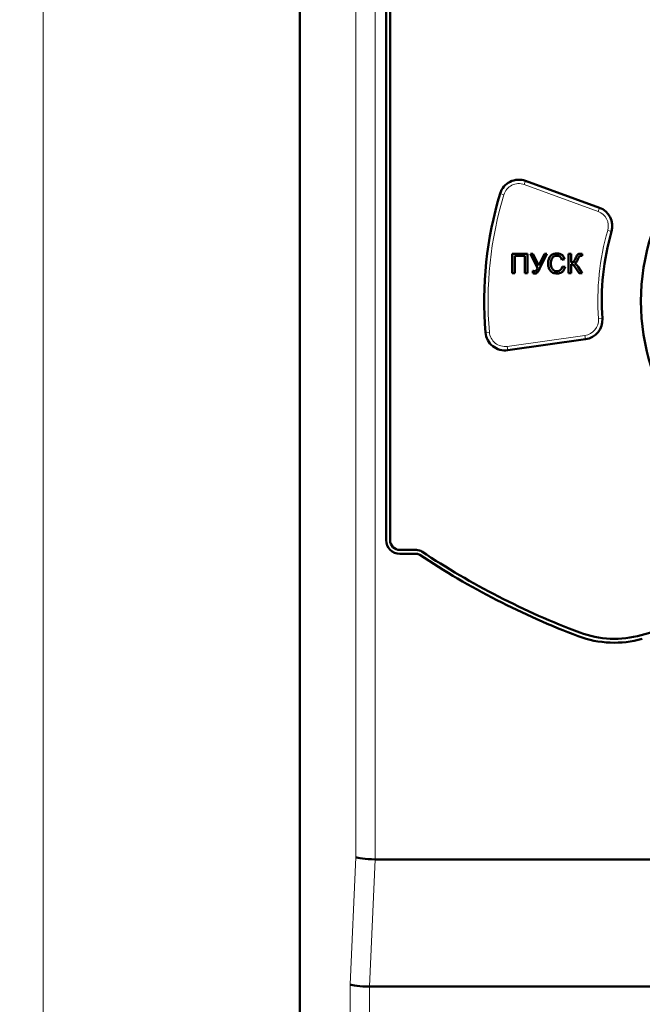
# Model space of a CAD drawing. Header units: millimetres. Extents: x 0 to 420, y 0 to 297.
# Tile 4 of 11: x 60 to 76, y 162 to 187. Entities that reach past the tile are written whole.
import ezdxf

# ---------------------------------------------------------------- set-up
doc = ezdxf.new("R2010")
doc.units = ezdxf.units.MM
doc.styles.add('SLDTEXTSTYLE0', font='TXT', dxfattribs={"width": 0.7, "bigfont": 'bigfont'})
doc.styles.add('SLDTEXTSTYLE1', font='TXT', dxfattribs={"width": 0.7})
doc.dimstyles.new('SLDDIMSTYLE0', dxfattribs={"dimtxt": 5, "dimasz": 5, "dimexe": 0, "dimexo": 0.0625, "dimgap": 1.25, "dimtad": 2, "dimdec": 1, "dimlfac": 2, "dimrnd": 1e-09, "dimzin": 12, "dimdsep": 46, "dimtxsty": 'SLDTEXTSTYLE1', "dimsah": 1, "dimcen": 0.09, "dimadec": 0, "dimazin": 3, "dimtfac": 1, "dimtdec": 3, "dimtofl": 0, "dimtmove": 0, "dimatfit": 3, "dimfxl": 1, "dimfrac": 2, "dimtolj": 1, "dimtzin": 12, "dimarcsym": 0})

# ---------------------------------------------------------------- blocks, each defined once
blk = doc.blocks.new('_D')
at = {"color": 7, "linetype": 'Continuous', "lineweight": 0}
for p, q in [((70.898, 234.301), (40.16, 234.301)), ((41.16, 234.301), (41.16, 78.942)), ((70.898, 78.942), (40.16, 78.942))]:
    blk.add_line(p, q, dxfattribs=at)
at = {"color": 7, "linetype": 'Continuous', "lineweight": 18}
for points in [[(41.16, 234.301), (40.391, 229.301), (41.929, 229.301)], [(41.16, 78.942), (41.929, 83.942), (40.391, 83.942)]]:
    blk.add_solid(points, dxfattribs=at)
at = {"color": 7, "linetype": 'Continuous', "lineweight": 18, "insert": (34.715, 155.02), "char_height": 5, "attachment_point": 1, "rotation": 90, "style": 'SLDTEXTSTYLE0'}
blk.add_mtext('В', dxfattribs=at)

msp = doc.modelspace()

# ---------------------------------------------------------------- linework, layer by layer
at = {"color": 9, "linetype": 'Continuous', "lineweight": 18}
for p, q in [((60.36, 218.278), (60.36, 94.978)), ((66.919, 114.685), (66.919, 203.795)), ((68.334, 203.795), (68.334, 165.847)), ((68.825, 203.795), (68.826, 165.79)), ((72.632, 183.019), (72.666, 183.113)), ((74.515, 182.334), (72.632, 183.019)), ((72.112, 182.759), (72.016, 182.788)), ((74.549, 182.428), (74.515, 182.334)), ((74.859, 181.821), (74.763, 181.848)), ((74.625, 179.597), (74.526, 179.59)), ((71.743, 179.25), (71.644, 179.242)), ((72.198, 178.888), (74.182, 179.167)), ((74.196, 179.068), (74.182, 179.167)), ((72.198, 178.888), (72.212, 178.789)), ((68.334, 165.847), (68.193, 162.597)), ((68.686, 162.54), (68.826, 165.79)), ((68.193, 162.597), (68.193, 114.685)), ((68.685, 114.685), (68.686, 162.54))]:
    msp.add_line(p, q, dxfattribs=at)
at = {"color": 7, "linetype": 'Continuous', "lineweight": 50}
for p, q in [((66.91, 203.795), (66.91, 114.685)), ((69.11, 173.94), (69.11, 202.19)), ((69.21, 202.19), (69.21, 173.94)), ((72.666, 183.113), (74.549, 182.428)), ((72.323, 180.754), (72.323, 181.254)), ((72.323, 181.254), (72.714, 181.254)), ((72.714, 181.254), (72.714, 180.754)), ((72.788, 181.254), (72.852, 181.254)), ((72.974, 180.887), (72.788, 181.254)), ((72.852, 181.254), (73.005, 180.952)), ((73.005, 180.952), (73.147, 181.254)), ((73.211, 181.254), (73.021, 180.865)), ((73.147, 181.254), (73.211, 181.254)), ((73.759, 181.254), (73.83, 181.254)), ((73.759, 180.754), (73.759, 181.254)), ((73.83, 181.254), (73.83, 181.029)), ((74.112, 181.253), (74.112, 181.195)), ((72.394, 181.196), (72.394, 180.754)), ((72.644, 181.196), (72.394, 181.196)), ((72.644, 180.754), (72.644, 181.196)), ((73.663, 181.115), (73.592, 181.1)), ((72.394, 180.754), (72.323, 180.754)), ((72.714, 180.754), (72.644, 180.754)), ((72.849, 180.76), (72.849, 180.818)), ((73.605, 180.93), (73.676, 180.914)), ((73.83, 180.754), (73.759, 180.754)), ((73.83, 180.985), (73.83, 180.754)), ((74.03, 180.754), (73.946, 180.887)), ((74.009, 180.918), (74.112, 180.754)), ((74.112, 180.754), (74.03, 180.754)), ((74.196, 179.068), (72.212, 178.789)), ((69.46, 173.69), (69.884, 173.69)), ((69.884, 173.59), (69.46, 173.59)), ((68.826, 165.79), (93.494, 165.79)), ((68.686, 162.54), (93.635, 162.54))]:
    msp.add_line(p, q, dxfattribs=at)
for centre, radius, start, end in [((81.11, 180.04), 5.5, 143.6269, 216.3731), ((72.495, 182.643), 0.5, 70, 163.1847), ((81.11, 180.04), 9.5, 163.1847, 184.8153), ((74.378, 181.958), 0.5, 344.096, 70), ((81.11, 180.04), 6.5, 164.096, 183.904), ((74.126, 179.563), 0.5, 278, 3.904), ((72.142, 179.284), 0.5, 184.8153, 278), ((69.46, 173.94), 0.35, 180, 270), ((69.46, 173.94), 0.25, 180, 270), ((69.884, 173.44), 0.25, 56.333, 90), ((69.884, 173.44), 0.15, 56.333, 90), ((81.11, 190.293), 20.1, 236.333, 249.3202), ((81.11, 190.293), 20, 236.333, 249.3202), ((81.11, 152.286), 20, 74.0577, 105.9423), ((74.93, 173.921), 2.6, 249.3202, 285.9423), ((74.93, 173.921), 2.5, 249.3202, 285.9423)]:
    msp.add_arc(centre, radius, start, end, dxfattribs=at)
at = {"color": 9, "linetype": 'Continuous', "lineweight": 18}
for centre, radius, start, end in [((72.495, 182.643), 0.4, 70, 163.1847), ((81.11, 180.04), 9.4, 163.1847, 184.8153), ((74.378, 181.958), 0.4, 344.096, 70), ((81.11, 180.04), 6.6, 164.096, 183.904), ((74.126, 179.563), 0.4, 278, 3.904), ((72.142, 179.284), 0.4, 184.8153, 278)]:
    msp.add_arc(centre, radius, start, end, dxfattribs=at)
at = {"color": 7, "linetype": 'Continuous', "lineweight": 50}
for centre, end_param in [((68.825, 165.847), 4.716951), ((68.685, 162.597), 4.71695)]:
    msp.add_ellipse(centre, major_axis=(0.5, -0.011), ratio=0.113784, start_param=3.329401, end_param=end_param, dxfattribs=at)
for points, knots in [([(73.24, 181.007), (73.242, 181.044), (73.248, 181.116), (73.304, 181.204), (73.385, 181.252), (73.442, 181.258), (73.47, 181.26)], [0, 0, 0, 0, 0.28051, 0.559558, 0.779616, 1, 1, 1, 1]), ([(73.47, 181.26), (73.495, 181.258), (73.544, 181.255), (73.604, 181.219), (73.644, 181.169), (73.657, 181.133), (73.663, 181.115)], [0, 0, 0, 0, 0.280059, 0.559379, 0.779555, 1, 1, 1, 1]), ([(73.941, 181.134), (73.954, 181.168), (73.972, 181.216), (74.028, 181.25), (74.056, 181.252), (74.07, 181.254)], [0, 0, 0, 0, 0.558559, 0.779306, 1, 1, 1, 1]), ([(74.07, 181.254), (74.078, 181.254), (74.092, 181.254), (74.106, 181.253), (74.112, 181.253)], [0, 0, 0, 0, 0.560176, 1, 1, 1, 1]), ([(73.472, 180.747), (73.434, 180.75), (73.359, 180.756), (73.28, 180.832), (73.246, 180.921), (73.242, 180.978), (73.24, 181.007)], [0, 0, 0, 0, 0.279942, 0.558082, 0.778909, 1, 1, 1, 1]), ([(73.467, 181.202), (73.449, 181.201), (73.414, 181.199), (73.367, 181.172), (73.318, 181.111), (73.313, 181.05), (73.31, 181.008)], [0, 0, 0, 0, 0.1872, 0.373883, 0.560757, 1, 1, 1, 1]), ([(73.31, 181.008), (73.312, 180.981), (73.314, 180.927), (73.344, 180.856), (73.402, 180.812), (73.444, 180.807), (73.465, 180.805)], [0, 0, 0, 0, 0.281219, 0.560711, 0.780136, 1, 1, 1, 1]), ([(73.592, 181.1), (73.587, 181.115), (73.576, 181.146), (73.545, 181.182), (73.506, 181.2), (73.48, 181.202), (73.467, 181.202)], [0, 0, 0, 0, 0.28057, 0.559695, 0.779634, 1, 1, 1, 1]), ([(73.83, 181.029), (73.846, 181.03), (73.878, 181.03), (73.918, 181.074), (73.932, 181.111), (73.941, 181.134)], [0, 0, 0, 0, 0.280864, 0.556812, 1, 1, 1, 1]), ([(74.001, 181.114), (73.995, 181.1), (73.984, 181.075), (73.967, 181.042), (73.944, 181.02), (73.925, 181.011), (73.915, 181.007)], [0, 0, 0, 0, 0.340525, 0.560701, 0.780017, 1, 1, 1, 1]), ([(73.915, 181.007), (73.927, 181.002), (73.95, 180.992), (73.981, 180.96), (73.998, 180.934), (74.009, 180.918)], [0, 0, 0, 0, 0.279311, 0.559498, 1, 1, 1, 1]), ([(74.037, 181.181), (74.029, 181.169), (74.014, 181.148), (74.005, 181.125), (74.001, 181.114)], [0, 0, 0, 0, 0.559053, 1, 1, 1, 1]), ([(74.085, 181.196), (74.075, 181.196), (74.057, 181.195), (74.043, 181.185), (74.037, 181.181)], [0, 0, 0, 0, 0.560958, 1, 1, 1, 1]), ([(74.098, 181.196), (74.096, 181.196), (74.091, 181.196), (74.087, 181.196), (74.085, 181.196)], [0, 0, 0, 0, 0.560026, 1, 1, 1, 1]), ([(74.112, 181.195), (74.109, 181.195), (74.105, 181.195), (74.1, 181.196), (74.098, 181.196)], [0, 0, 0, 0, 0.559986, 1, 1, 1, 1]), ([(72.849, 180.818), (72.858, 180.814), (72.875, 180.806), (72.893, 180.805), (72.9, 180.805)], [0, 0, 0, 0, 0.559785, 1, 1, 1, 1]), ([(72.907, 180.747), (72.896, 180.748), (72.876, 180.75), (72.857, 180.757), (72.849, 180.76)], [0, 0, 0, 0, 0.5595687, 1, 1, 1, 1]), ([(72.9, 180.805), (72.912, 180.807), (72.934, 180.81), (72.958, 180.845), (72.968, 180.871), (72.974, 180.887)], [0, 0, 0, 0, 0.278135, 0.557389, 1, 1, 1, 1]), ([(73.021, 180.865), (73.008, 180.835), (72.991, 180.793), (72.946, 180.75), (72.92, 180.748), (72.907, 180.747)], [0, 0, 0, 0, 0.561866, 0.780309, 1, 1, 1, 1]), ([(73.465, 180.805), (73.484, 180.807), (73.523, 180.811), (73.581, 180.853), (73.596, 180.901), (73.605, 180.93)], [0, 0, 0, 0, 0.28075, 0.560904, 1, 1, 1, 1]), ([(73.676, 180.914), (73.667, 180.888), (73.651, 180.837), (73.598, 180.781), (73.535, 180.751), (73.493, 180.749), (73.472, 180.747)], [0, 0, 0, 0, 0.280263, 0.559551, 0.77959, 1, 1, 1, 1]), ([(73.946, 180.887), (73.936, 180.903), (73.92, 180.928), (73.895, 180.961), (73.865, 180.982), (73.841, 180.984), (73.83, 180.985)], [0, 0, 0, 0, 0.341013, 0.561563, 0.780419, 1, 1, 1, 1])]:
    msp.add_open_spline(points, degree=3, knots=knots, dxfattribs=at)

# ---------------------------------------------------------------- dimensions: what is measured, and where the dimension line sits
at = {"color": 7, "linetype": 'Continuous', "lineweight": 18}
dim = msp.add_linear_dim(base=(41.16, 78.942), p1=(70.908, 234.301), p2=(70.908, 78.942), angle=90, text='В', dimstyle='SLDDIMSTYLE0', dxfattribs=at)
dim.commit()
dim.dimension.update_dxf_attribs({"geometry": '_D', "text_midpoint": (41.16, 156.621), "dimtype": 160})

doc.saveas('drawing.dxf')
